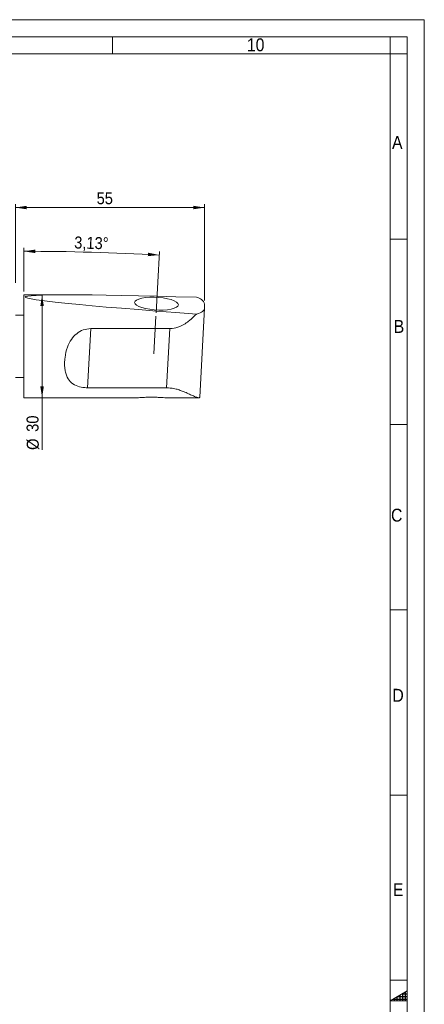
# Model space of a CAD drawing. Header units: millimetres. Extents: x 10 to 831, y 10 to 584.
# Tile 15 of 15: x 713 to 831, y 297 to 584. Entities that reach past the tile are written whole.
import ezdxf

# ---------------------------------------------------------------- set-up
doc = ezdxf.new("R2010")
doc.units = ezdxf.units.MM
doc.linetypes.add('SLD-Centro', pattern=[19.05, 15.24, -1.27, 1.27, -1.27])
doc.linetypes.add('SLD-Solido', pattern=[0])
doc.styles.add('SLDTEXTSTYLE2', font='GOTHIC.TTF', dxfattribs={"width": 0.913})
doc.dimstyles.new('SLDDIMSTYLE0', dxfattribs={"dimtxt": 3.5, "dimasz": 3.302, "dimexe": 0, "dimexo": 0.0625, "dimgap": 0.875, "dimtad": 1, "dimdec": 4, "dimzin": 12, "dimdsep": 46, "dimtxsty": 'SLDTEXTSTYLE2', "dimsah": 1, "dimcen": 0.09, "dimazin": 3, "dimtfac": 1, "dimtofl": 0, "dimtmove": 0, "dimatfit": 3, "dimfxl": 0, "dimfrac": 2, "dimtolj": 1, "dimtzin": 12, "dimarcsym": 0})
doc.dimstyles.new('SLDDIMSTYLE1', dxfattribs={"dimtxt": 3.5, "dimasz": 3.302, "dimexe": 0, "dimexo": 0.0625, "dimgap": 0.875, "dimtad": 1, "dimrnd": 1e-09, "dimzin": 12, "dimdsep": 46, "dimtxsty": 'SLDTEXTSTYLE2', "dimsah": 1, "dimcen": 0.09, "dimadec": 0, "dimazin": 3, "dimtfac": 1, "dimtofl": 0, "dimtmove": 0, "dimatfit": 3, "dimfxl": 0, "dimfrac": 2, "dimtolj": 1, "dimtzin": 12, "dimarcsym": 0})
doc.dimstyles.new('SLDDIMSTYLE2', dxfattribs={"dimtxt": 3.5, "dimasz": 3.302, "dimexe": 0, "dimexo": 0.0625, "dimgap": 0.875, "dimtad": 1, "dimdec": 0, "dimrnd": 1e-09, "dimzin": 12, "dimdsep": 46, "dimtxsty": 'SLDTEXTSTYLE2', "dimsah": 1, "dimcen": 0.09, "dimadec": 0, "dimazin": 3, "dimtfac": 1, "dimtofl": 0, "dimtmove": 0, "dimatfit": 3, "dimfxl": 0, "dimfrac": 2, "dimtolj": 1, "dimtzin": 12, "dimarcsym": 0})

# ---------------------------------------------------------------- blocks, each defined once
blk = doc.blocks.new('_D')
at = {"color": 7, "linetype": 'SLD-Solido', "lineweight": 0}
for p, q in [((714.2, 504.8), (714.2, 517.49)), ((752.74, 498.57), (753.71, 516.4))]:
    blk.add_line(p, q, dxfattribs=at)
blk.add_arc((714.2, -205.3), 721.79, 86.86636, 90, dxfattribs=at)
for points in [[(714.2, 516.49), (717.5, 515.97), (717.51, 516.99)], [(753.66, 515.41), (750.39, 516.09), (750.34, 515.07)]]:
    blk.add_solid(points, dxfattribs=at)
at = {"color": 7, "linetype": 'SLD-Solido', "lineweight": 0, "insert": (728.92, 520.83), "char_height": 3.5, "attachment_point": 1, "rotation": 358.4081, "style": 'SLDTEXTSTYLE2'}
blk.add_mtext('3,13°', dxfattribs=at)
blk = doc.blocks.new('_D_2')
at = {"color": 7, "linetype": 'SLD-Solido', "lineweight": 0}
for p, q in [((711.7, 507.3), (711.7, 530.24)), ((711.7, 529.24), (766.92, 529.24)), ((766.92, 502.11), (766.92, 530.24))]:
    blk.add_line(p, q, dxfattribs=at)
for points in [[(711.7, 529.24), (715.01, 528.74), (715.01, 529.75)], [(766.92, 529.24), (763.62, 529.75), (763.62, 528.74)]]:
    blk.add_solid(points, dxfattribs=at)
at = {"color": 7, "linetype": 'SLD-Solido', "lineweight": 0, "insert": (735.4, 533.71), "char_height": 3.5, "attachment_point": 1, "style": 'SLDTEXTSTYLE2'}
blk.add_mtext('55', dxfattribs=at)
blk = doc.blocks.new('_D_3')
at = {"color": 7, "linetype": 'SLD-Solido', "lineweight": 0}
for p, q in [((715.2, 503.8), (720.49, 503.8)), ((719.49, 503.8), (719.49, 473.8)), ((715.2, 473.8), (720.49, 473.8)), ((719.49, 473.8), (719.49, 458.59))]:
    blk.add_line(p, q, dxfattribs=at)
for points in [[(719.49, 503.8), (718.98, 500.5), (720, 500.5)], [(719.49, 473.8), (720, 477.1), (718.98, 477.1)]]:
    blk.add_solid(points, dxfattribs=at)
at = {"color": 7, "linetype": 'SLD-Solido', "lineweight": 0, "char_height": 3.5, "attachment_point": 1, "rotation": 90, "style": 'SLDTEXTSTYLE2'}
for s, insert in [('30', (714.96, 463.87)), ('%%c', (715.02, 458.59))]:
    blk.add_mtext(s, dxfattribs=dict(at, insert=insert))

msp = doc.modelspace()

# ---------------------------------------------------------------- hatches: boundary and pattern name
at = {"linetype": 'Continuous'}
h = msp.add_hatch(dxfattribs=at)
h.set_pattern_fill('NET', color=8, scale=0.25, style=0)
h.paths.add_polyline_path([(826, 298), (826, 300.88675), (821, 298)], flags=0)

# ---------------------------------------------------------------- linework, layer by layer
at = {"color": 7, "linetype": 'SLD-Solido', "lineweight": 0}
for p, q in [((831, 584), (10, 584)), ((831, 10), (831, 584)), ((826, 579), (15, 579)), ((740, 579), (740, 574)), ((821, 574), (821, 579)), ((826, 15), (826, 579)), ((826, 574), (821, 574)), ((826, 520), (821, 520)), ((826, 466), (821, 466)), ((826, 412), (821, 412)), ((826, 358), (821, 358)), ((826, 304), (821, 304)), ((826, 300.88675), (821, 298)), ((826, 298), (826, 300.88675)), ((821, 298), (826, 298))]:
    msp.add_line(p, q, dxfattribs=at)
at = {"color": 7, "linetype": 'SLD-Solido', "lineweight": 15}
for p, q in [((821, 574), (20, 574)), ((821, 20), (821, 574)), ((726.82553, 503.79884), (714.20346, 503.79884)), ((714.20346, 484.46104), (714.20346, 503.79884)), ((765.49606, 473.97276), (766.91599, 499.90903)), ((766.91724, 501.11143), (766.91724, 499.95469)), ((714.20346, 497.84884), (711.70346, 497.84884)), ((733.70121, 493.94405), (732.75787, 476.71314)), ((756.73277, 493.94405), (733.70121, 493.94405)), ((756.73277, 493.94405), (755.78943, 476.71314)), ((714.20346, 473.79884), (714.20346, 484.46104)), ((711.70346, 479.74884), (714.20346, 479.74884)), ((732.75787, 476.71314), (755.78943, 476.71314)), ((714.20346, 473.79884), (746.74561, 473.79884)), ((756.15254, 473.79884), (765.21485, 473.79884))]:
    msp.add_line(p, q, dxfattribs=at)
at = {"color": 7, "linetype": 'SLD-Centro', "lineweight": 15}
msp.add_line((752.68349, 497.56704), (752.08472, 486.63001), dxfattribs=at)
at = {"color": 7, "linetype": 'SLD-Solido', "lineweight": 15, "flags": 128}
for points in [[(759.27564, 500.91643), (759.13598, 501.30824), (758.72309, 501.69694), (758.05503, 502.06554), (757.16098, 502.39793), (756.08003, 502.67958), (754.85941, 502.8982), (753.55248, 503.04421), (752.21635, 503.11124), (750.90942, 503.09636), (749.6888, 503.00022), (748.60785, 502.82703), (747.7138, 502.58434), (747.04574, 502.28277), (746.63285, 501.9355), (746.49319, 501.55771), (746.63285, 501.1659), (747.04574, 500.7772), (747.7138, 500.4086), (748.60785, 500.07621), (749.6888, 499.79455), (750.90942, 499.57594), (752.21635, 499.42993), (753.55248, 499.3629), (754.85941, 499.37777), (756.08003, 499.47391), (757.16098, 499.64711), (758.05503, 499.8898), (758.72309, 500.19136), (759.13598, 500.53863), (759.27564, 500.91643)], [(766.91724, 499.95469), (766.87868, 499.70276), (766.76332, 499.45664), (766.57204, 499.21823), (766.30631, 498.98938), (765.9682, 498.77186), (765.5603, 498.56733), (765.08578, 498.37738), (764.54829, 498.20349)]]:
    msp.add_lwpolyline(points, dxfattribs=at)
at = {"color": 7, "linetype": 'SLD-Solido', "lineweight": 15}
msp.add_arc((764.01284, 500.05731), 3.08977, 19.9479603, 80.020485, dxfattribs=at)
msp.add_ellipse((1000.8133, 488.79884), major_axis=(286.21697, -14.36238), ratio=0.015117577, start_param=2.542598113, end_param=3.742104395, dxfattribs=at)
for points, knots in [([(764.54829, 498.20349), (763.91021, 497.57164), (762.90469, 496.57596), (761.19505, 495.36082), (759.51654, 494.45274), (757.96032, 493.9841), (756.95747, 493.95138), (756.73277, 493.94405)], [0, 0, 0, 0, 0.316193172, 0.498271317, 0.684547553, 0.929320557, 1, 1, 1, 1]), ([(733.70121, 493.94405), (732.95239, 493.86743), (731.45674, 493.71439), (729.49371, 492.55321), (727.90725, 490.8062), (726.7344, 488.40467), (726.17969, 485.98523), (726.02488, 483.87604), (726.09921, 482.3298), (726.36358, 480.94132), (726.89676, 479.50659), (727.95234, 478.09521), (729.76127, 477.09661), (731.50014, 476.74483), (732.47919, 476.72016), (732.75787, 476.71314)], [0, 0, 0, 0, 0.083760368, 0.167298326, 0.252274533, 0.34940382, 0.463974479, 0.528837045, 0.595499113, 0.651284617, 0.708556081, 0.798993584, 0.889960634, 0.968679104, 1, 1, 1, 1]), ([(755.78943, 476.71314), (756.51574, 476.66652), (757.70735, 476.59004), (759.21487, 476.16995), (760.54364, 475.70035), (761.88365, 475.12239), (763.15201, 474.53792), (764.21038, 474.07087), (764.95324, 473.8164), (765.40791, 473.76579), (765.45861, 473.9057), (765.48326, 473.97374)], [0, 0, 0, 0, 0.131149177, 0.215167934, 0.301546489, 0.422075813, 0.54602776, 0.668034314, 0.794124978, 0.899887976, 1, 1, 1, 1]), ([(756.15254, 473.80111), (756.12908, 473.80038), (755.8869, 473.79279), (755.29624, 473.82173), (754.39493, 473.86803), (753.37662, 473.92215), (752.33316, 473.95718), (751.27986, 473.96544), (750.28187, 473.94697), (749.32126, 473.90874), (748.40772, 473.85959), (747.55702, 473.81879), (746.99179, 473.79153), (746.75922, 473.79982), (746.74561, 473.80031)], [0, 0, 0, 0, 0.010867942, 0.112163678, 0.216375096, 0.317496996, 0.422049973, 0.515380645, 0.611605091, 0.702369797, 0.795412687, 0.893367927, 0.993763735, 1, 1, 1, 1])]:
    msp.add_open_spline(points, degree=3, knots=knots, dxfattribs=at)

# ---------------------------------------------------------------- texts
at = {"color": 7, "linetype": 'Continuous', "lineweight": 0, "char_height": 3.762, "attachment_point": 1, "style": 'SLDTEXTSTYLE2'}
for s, insert in [('10', (779.24669, 578.56208)), ('A', (821.58477, 550.0962)), ('B', (822.07339, 496.46259)), ('C', (821.28499, 441.46361)), ('D', (821.6857, 388.95592)), ('E', (821.83257, 332.2937))]:
    msp.add_mtext(s, dxfattribs=dict(at, insert=insert))

# ---------------------------------------------------------------- dimensions: what is measured, and where the dimension line sits
at = {"color": 7, "linetype": 'SLD-Solido', "lineweight": 0}
dim = msp.add_linear_dim(base=(766.91724, 529.24429), p1=(711.70346, 506.29884), p2=(766.91724, 501.11143), dimstyle='SLDDIMSTYLE2', dxfattribs=at)
dim.commit()
dim.dimension.update_dxf_attribs({"geometry": '_D_2', "text_midpoint": (737.98981, 529.24429), "dimtype": 160})
dim = msp.add_angular_dim_2l(base=(733.93917, 516.21528), line1=((752.68349, 497.56704), (752.08472, 486.63001)), line2=((714.20346, 503.79884), (714.20346, 473.79884)), dimstyle='SLDDIMSTYLE0', dxfattribs=at)
dim.commit()
dim.dimension.update_dxf_attribs({"geometry": '_D', "text_midpoint": (734.25498, 516.20658), "dimtype": 162})
dim = msp.add_linear_dim(base=(719.48729, 473.79884), p1=(714.20346, 503.79884), p2=(714.20346, 473.79884), angle=90, text='%%c<>', dimstyle='SLDDIMSTYLE1', dxfattribs=at)
dim.commit()
dim.dimension.update_dxf_attribs({"geometry": '_D_3', "text_midpoint": (719.48729, 463.81423), "dimtype": 160})

doc.saveas('drawing.dxf')
